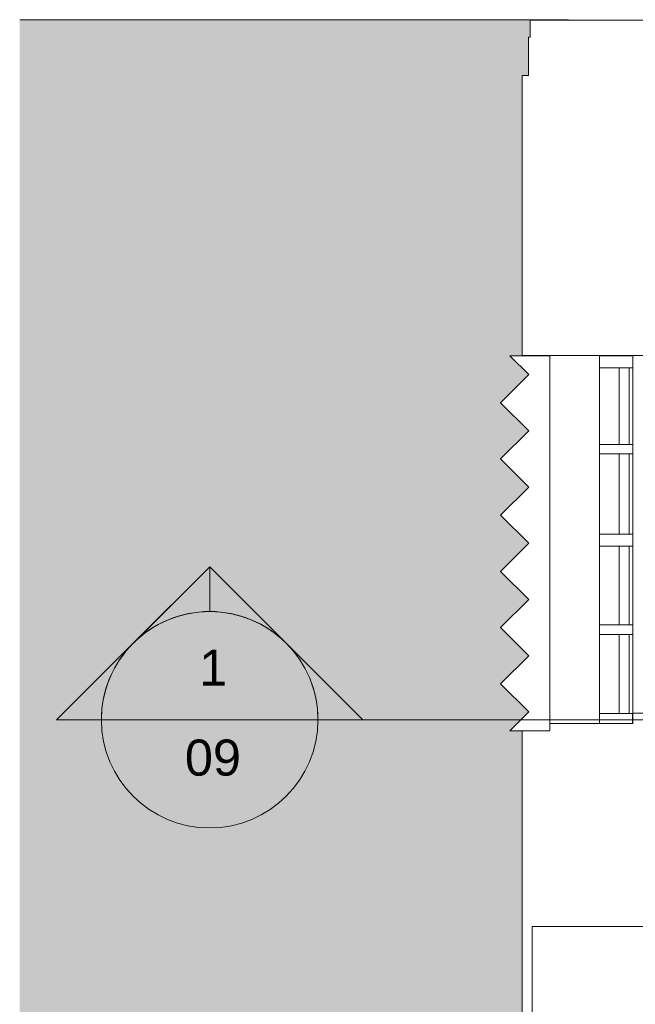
# Model space of a CAD drawing. Header units: metres. Extents: x 2.9 to 42.3, y -72.9 to -49.3.
# Tile 135 of 256: x 2.9 to 5.4, y -54.7 to -50.6. Entities that reach past the tile are written whole.
import ezdxf

# ---------------------------------------------------------------- set-up
doc = ezdxf.new("R2010")
doc.units = ezdxf.units.M
for name, color, linetype, lineweight in [('A-FLOR', 7, 'Continuous', 18), ('A-FLOR-PATT', 7, 'Continuous', 18), ('A-GENM', 7, 'Continuous', 18), ('A-GLAZ', 7, 'Continuous', 18), ('A-WALL', 7, 'Continuous', 18), ('G-ANNO-SYMB', 7, 'Continuous', 9)]:
    doc.layers.add(name, color=color, linetype=linetype, lineweight=lineweight)
doc.styles.add('Arial', font='arial.ttf', dxfattribs={"height": 0.15})

# ---------------------------------------------------------------- blocks, each defined once
blk = doc.blocks.new('Paredes 15 - Paredes 6-6874455-2PAV')
at = {"layer": 'A-WALL', "color": 253, "true_color": 0xaaaaaa}
for p, q in [((4.9998, -50.5734), (5, -50.643)), ((16.8407, -50.5734), (4.9998, -50.5734)), ((5, -50.643), (4.9927, -50.643)), ((4.9927, -50.643), (4.9927, -50.803)), ((4.9927, -50.803), (4.9663, -50.803)), ((4.9663, -50.803), (4.9663, -51.968)), ((4.9663, -51.968), (5.5173, -51.968)), ((5.5173, -53.4541), (5.4255, -53.4541)), ((5.4255, -53.4541), (5.4255, -53.4971)), ((5.4255, -53.4971), (5.082, -53.4971)), ((4.9663, -53.5283), (4.9663, -54.838)), ((5.0087, -54.3416), (5.0087, -56.0457)), ((5.5087, -54.3416), (5.0087, -54.3416))]:
    blk.add_line(p, q, dxfattribs=at)
blk = doc.blocks.new('brises4 - brises-6874564-2PAV')
at = {"layer": 'A-GENM', "color": 253, "true_color": 0xaaaaaa}
for p, q in [((5.0173, -51.9655), (4.8502, -51.9655)), ((4.8502, -51.9655), (4.929, -52.0443)), ((5.0173, -53.5255), (5.0173, -51.9655)), ((4.929, -52.0443), (4.8121, -52.1611)), ((4.8121, -52.1611), (4.929, -52.278)), ((4.929, -52.278), (4.8121, -52.3949)), ((4.8121, -52.3949), (4.929, -52.5117)), ((4.929, -52.5117), (4.8121, -52.6286)), ((4.8121, -52.6286), (4.929, -52.7455)), ((4.929, -52.7455), (4.8121, -52.8623)), ((4.8121, -52.8623), (4.929, -52.9792)), ((4.929, -52.9792), (4.8121, -53.0961)), ((4.8121, -53.0961), (4.929, -53.2129)), ((4.929, -53.2129), (4.8121, -53.3298)), ((4.8121, -53.3298), (4.929, -53.4467)), ((4.929, -53.4467), (4.8502, -53.5255)), ((4.8502, -53.5255), (5.0173, -53.5255))]:
    blk.add_line(p, q, dxfattribs=at)
blk = doc.blocks.new('Janelas 6 - Janelas 3-6874697-2PAV')
at = {"layer": 'A-GLAZ', "color": 253, "true_color": 0xaaaaaa}
for p, q in [((5.2875, -51.964), (5.2875, -52.014)), ((5.4262, -51.964), (5.2875, -51.964)), ((5.4262, -52.014), (5.4262, -51.964)), ((5.2875, -52.014), (5.4262, -52.014)), ((5.2875, -52.3321), (5.2875, -52.014)), ((5.3701, -52.014), (5.3701, -52.3321)), ((5.4109, -52.014), (5.3701, -52.014)), ((5.4109, -52.3321), (5.4109, -52.014)), ((5.4262, -52.014), (5.4262, -52.3321)), ((5.2875, -52.3321), (5.2875, -52.3721)), ((5.4262, -52.3321), (5.2875, -52.3321)), ((5.3701, -52.3321), (5.4109, -52.3321)), ((5.4262, -52.3721), (5.4262, -52.3321)), ((5.2875, -52.3721), (5.4262, -52.3721)), ((5.2875, -52.7056), (5.2875, -52.3721)), ((5.3701, -52.3721), (5.3701, -52.7056)), ((5.4109, -52.3721), (5.3701, -52.3721)), ((5.4109, -52.7056), (5.4109, -52.3721)), ((5.4262, -52.3721), (5.4262, -52.7056)), ((5.2875, -52.7056), (5.2875, -52.7556)), ((5.4262, -52.7056), (5.2875, -52.7056)), ((5.3701, -52.7056), (5.4109, -52.7056)), ((5.4262, -52.7556), (5.4262, -52.7056)), ((5.2875, -52.7556), (5.4262, -52.7556)), ((5.2875, -53.0826), (5.2875, -52.7556)), ((5.3701, -52.7556), (5.3701, -53.0826)), ((5.4109, -52.7556), (5.3701, -52.7556)), ((5.4109, -53.0826), (5.4109, -52.7556)), ((5.4262, -52.7556), (5.4262, -53.0826)), ((5.2875, -53.0826), (5.2875, -53.1226)), ((5.4262, -53.0826), (5.2875, -53.0826)), ((5.3701, -53.0826), (5.4109, -53.0826)), ((5.4262, -53.1226), (5.4262, -53.0826)), ((5.2875, -53.1226), (5.4262, -53.1226)), ((5.2875, -53.4513), (5.2875, -53.1226)), ((5.3701, -53.1226), (5.3701, -53.4513)), ((5.4109, -53.1226), (5.3701, -53.1226)), ((5.4109, -53.4513), (5.4109, -53.1226)), ((5.4262, -53.1226), (5.4262, -53.4492)), ((5.2875, -53.4513), (5.2875, -53.4922)), ((5.4262, -53.4513), (5.2875, -53.4513)), ((5.3701, -53.4513), (5.4109, -53.4513)), ((5.4262, -53.4922), (5.4262, -53.4513)), ((5.2875, -53.4922), (5.4262, -53.4922))]:
    blk.add_line(p, q, dxfattribs=at)
blk = doc.blocks.new('4 GRE - ESCOLA DE CINEMA E AUDIOVISUAL CINE REX R07_rvt-1-2PAV')
at = {"layer": 'A-FLOR-PATT', "true_color": 0xeff0f0}
h = blk.add_hatch(dxfattribs=at)
h.set_pattern_fill('FP_1', style=0, pattern_type=2)
h.set_pattern_definition([(50, (21.555, -62.929), (0.5465545, -0.047815), [0.05715, -0.62865]), (355, (21.555, -62.929), (-0.105728, 0.573166), [0.04572, -0.50292]), (100.451, (21.601, -62.933), (0.440828, 0.525349), [0.04857, -0.53427]), (46.184, (21.555, -62.776), (0.813237, -0.12613), [0.08573, -0.94298]), (96.636, (21.623, -62.787), (0.712212, 0.742287), [0.07286, -0.80141]), (351.184, (21.555, -62.776), (0.712217, 0.742274), [0.06858, -0.75438]), (21, (21.631, -62.814), (0.454846, -0.306795), [0.05715, -0.62865]), (326, (21.631, -62.814), (0.185405, 0.55256), [0.04572, -0.50292]), (71.451, (21.669, -62.84), (0.640251, 0.245763), [0.04857, -0.53427]), (37.5, (21.555, -62.929), (0.009261, 0.2536672), [0.02515, -0.47168, 0.02515, -0.48539, -0.50482]), (37.5, (21.555, -62.929), (0.009261, 0.2536672), [-1.007, 0.02515, -0.47968]), (7.5, (21.555, -62.929), (0.2004558, 0.300546), [0.02515, -0.26594, 0.02515, -0.46025, -0.1924]), (7.5, (21.555, -62.929), (0.2004558, 0.300546), [-0.77648, 0.02515, -0.16726]), (327.5, (21.385, -62.929), (0.4067682, -0.0171882), [0.02515, -0.16535, 0.02515, -0.56921, -0.78867]), (327.5, (21.385, -62.929), (0.4067682, -0.0171882), [-0.78486, 0.02515, -0.76352]), (317.5, (21.309, -62.929), (0.444383, 0.0762794), [0.02515, -0.2225, 0.02515, -0.36957, -0.56007]), (317.5, (21.309, -62.929), (0.444383, 0.0762794), [-0.64237, 0.02515, -0.53492])])
h.paths.add_polyline_path([(4.9663, -71.9414), (4.9663, -70.9344), (5.0187, -70.9344), (5.0187, -70.8774), (4.9097, -70.7685), (5.0187, -70.6596), (5.0187, -70.6479), (4.9076, -70.5368), (5.0187, -70.4258), (5.0187, -70.4141), (4.9076, -70.3031), (5.0187, -70.1921), (5.0187, -70.1804), (4.9076, -70.0694), (5.0187, -69.9583), (5.0187, -69.9467), (4.9076, -69.8356), (5.0187, -69.7246), (5.0187, -69.7129), (4.9076, -69.6019), (5.0187, -69.4909), (5.0187, -69.4792), (4.9076, -69.3682), (5.0187, -69.2571), (5.0187, -69.2455), (4.9076, -69.1344), (5.0187, -69.0234), (5.0187, -69.0014), (4.9663, -69.0014), (4.9663, -67.8392), (5.0187, -67.8384), (5.0187, -66.7719), (5.0081, -66.7719), (4.9313, -66.6952), (5.0187, -66.6078), (5.0187, -66.5488), (4.9313, -66.4614), (5.0187, -66.3741), (5.0187, -66.315), (4.9313, -66.2277), (5.0187, -66.1403), (5.0187, -66.0855), (4.9313, -65.9982), (5.0187, -65.9108), (5.0187, -65.8476), (4.9313, -65.7602), (5.0187, -65.6729), (5.0187, -65.618), (4.9313, -65.5307), (5.0187, -65.4433), (5.0187, -63.9077), (4.9673, -63.9077), (4.9673, -63.8115), (4.844, -63.8114), (4.844, -63.7103), (4.7173, -63.7102), (4.7173, -63.1603), (4.8142, -63.1603), (4.8142, -63.0619), (4.9058, -63.0619), (4.9058, -62.0623), (4.9258, -62.0623), (4.9258, -63.0619), (5.0087, -63.0619), (5.0087, -62.1494), (5.0187, -62.1494), (5.0187, -62.0619), (4.7173, -62.0619), (4.7173, -61.8715), (4.8673, -61.8715), (4.8673, -61.6915), (4.7173, -61.6915), (4.7173, -61.5145), (4.8503, -61.5145), (4.8503, -61.3315), (4.7173, -61.3315), (4.7173, -61.1515), (4.8673, -61.1515), (4.8673, -60.9715), (4.7173, -60.9715), (4.7173, -60.7915), (4.8673, -60.7915), (4.8673, -60.6115), (4.7173, -60.6115), (4.7173, -60.4215), (4.9058, -60.4215), (4.9058, -59.4215), (4.8142, -59.4215), (4.8142, -59.3222), (4.7173, -59.3222), (4.7173, -58.7715), (4.844, -58.7715), (4.844, -58.6715), (4.9673, -58.6715), (4.9673, -58.5715), (5.0187, -58.5715), (5.0187, -57.3816), (4.958, -57.3209), (5.0187, -57.2602), (5.0187, -57.1479), (4.958, -57.0872), (5.0187, -57.0265), (5.0187, -56.9141), (4.958, -56.8535), (5.0187, -56.7928), (5.0187, -56.6846), (4.958, -56.6239), (5.0187, -56.5632), (5.0187, -56.4467), (4.958, -56.386), (5.0187, -56.3253), (5.0187, -56.2171), (4.958, -56.1565), (5.0187, -56.0958), (5.0187, -56.0457), (5.0087, -56.0457), (5.0087, -54.838), (4.9663, -54.838), (4.9663, -53.5283), (4.9151, -53.528), (4.9936, -53.4495), (4.8768, -53.3326), (4.9936, -53.2157), (4.8768, -53.0989), (4.9936, -52.982), (4.8768, -52.8651), (4.9936, -52.7483), (4.8768, -52.6314), (4.9936, -52.5145), (4.8768, -52.3977), (4.9936, -52.2808), (4.8768, -52.1639), (4.9936, -52.0471), (4.9148, -51.9683), (4.9663, -51.968), (4.9663, -50.803), (4.9927, -50.803), (4.9927, -50.643), (5, -50.643), (4.9998, -50.5733), (5.159, -50.5733), (5.159, -50.571), (2.8781, -50.571), (2.8781, -71.9414), (4.9097, -71.9414)])
h.paths.add_polyline_path([(5.0087, -60.4215), (5.0087, -59.4241), (5.0187, -59.4241), (5.0187, -59.4215), (4.9258, -59.4215), (4.9258, -60.4215)])
at = {"layer": 'A-FLOR', "color": 253, "true_color": 0xaaaaaa}
for p, q in [((5.159, -50.571), (2.8781, -50.571)), ((5.159, -50.5733), (5.159, -50.571))]:
    blk.add_line(p, q, dxfattribs=at)
at = {"layer": 'A-GENM', "color": 253, "lineweight": 18, "true_color": 0xaaaaaa}
blk.add_blockref('brises4 - brises-6874564-2PAV', (0.0646, -0.0028), dxfattribs=at)
at = {"layer": 'A-GLAZ', "color": 253, "lineweight": 18, "true_color": 0xaaaaaa}
blk.add_blockref('Janelas 6 - Janelas 3-6874697-2PAV', (0, -0.0049), dxfattribs=at)
at = {"layer": 'A-WALL', "color": 253, "lineweight": 18, "true_color": 0xaaaaaa}
blk.add_blockref('Paredes 15 - Paredes 6-6874455-2PAV', (0, 0), dxfattribs=at)
blk = doc.blocks.new('Corte - M_Cabeça do corte - Preenchido-1049-2PAV')
at = {"layer": 'G-ANNO-SYMB'}
h = blk.add_hatch(color=256, dxfattribs=at)
edge = h.paths.add_edge_path()
edge.add_line((-0.006, 0.008485), (-0.006, 0.006))
edge.add_arc((-0.006, 0), 0.006, 90, 135)
edge.add_line((-0.010243, 0.004243), (-0.006, 0.008485))
h = blk.add_hatch(color=256, dxfattribs=at)
edge = h.paths.add_edge_path()
edge.add_line((-0.006, 0.008485), (-0.001757, 0.004243))
edge.add_arc((-0.006, 0), 0.006, 45, 90)
edge.add_line((-0.006, 0.006), (-0.006, 0.008485))
h = blk.add_hatch(color=256, dxfattribs=at)
edge = h.paths.add_edge_path()
edge.add_line((-0.014485, 0), (-0.010243, 0.004243))
edge.add_arc((-0.006, 0), 0.006, 135, 180)
edge.add_line((-0.012, 0), (-0.014485, 0))
h = blk.add_hatch(color=256, dxfattribs=at)
edge = h.paths.add_edge_path()
edge.add_line((0.002485, 0), (0, 0))
edge.add_arc((-0.006, 0), 0.006, 360, 405)
edge.add_line((-0.001757, 0.004243), (0.002485, 0))
for p, q in [((-0.006, 0.008485), (-0.014485, 0)), ((-0.006, 0.008485), (-0.010243, 0.004243)), ((-0.006, 0.008485), (0.002485, 0)), ((-0.006, 0.006), (-0.006, 0.008485)), ((-0.006, 0.008485), (-0.006, 0.006)), ((-0.001757, 0.004243), (-0.006, 0.008485)), ((-0.010243, 0.004243), (-0.014485, 0)), ((0.002485, 0), (-0.001757, 0.004243)), ((-0.014485, 0), (-0.012, 0)), ((0, 0), (0.002485, 0)), ((-0.012, 0), (-0.014485, 0)), ((0, 0), (0.002485, 0))]:
    blk.add_line(p, q, dxfattribs=at)
for start, end in [(360, 180), (90, 135), (45, 90), (135, 180), (360, 45), (180, 360)]:
    blk.add_arc((-0.006, 0), 0.006, start, end, dxfattribs=at)

msp = doc.modelspace()

# ---------------------------------------------------------------- linework, layer by layer
at = {"layer": 'G-ANNO-SYMB'}
for p, q in [((3.2178, -53.482), (4.1178, -53.482)), ((4.1178, -53.482), (40.778, -53.482))]:
    msp.add_line(p, q, dxfattribs=at)

# ---------------------------------------------------------------- block references
at = {"lineweight": 5}
msp.add_blockref('4 GRE - ESCOLA DE CINEMA E AUDIOVISUAL CINE REX R07_rvt-1-2PAV', (0, 0), dxfattribs=at)
at = {"layer": 'G-ANNO-SYMB', "xscale": 74.99999999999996, "yscale": 74.99999999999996, "zscale": 74.99999999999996}
msp.add_blockref('Corte - M_Cabeça do corte - Preenchido-1049-2PAV', (4.1178, -53.482), dxfattribs=at)

# ---------------------------------------------------------------- texts
at = {"layer": 'G-ANNO-SYMB', "char_height": 0.15, "attachment_point": 1, "style": 'Arial'}
for s, insert, width in [('1', (3.6244, -53.1903), 0.144304), ('09', (3.5648, -53.5644), 0.288607)]:
    msp.add_mtext(s, dxfattribs=dict(at, insert=insert, width=width))

doc.saveas('drawing.dxf')
